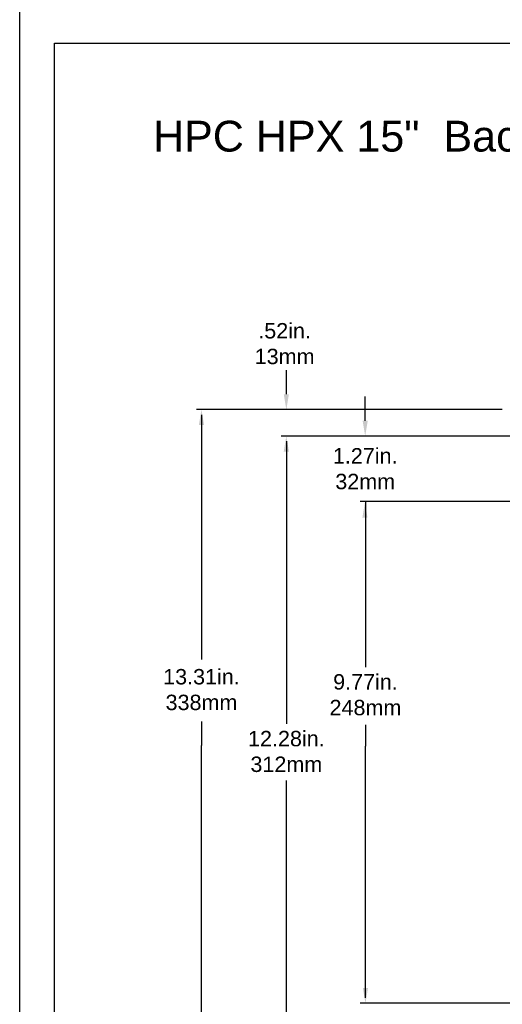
# Model space of a CAD drawing. Extents: x 4 to 74.2, y -80.9 to 9.5.
# Tile 2 of 50: x 4 to 13.4, y -70.9 to -51.7. Entities that reach past the tile are written whole.
import ezdxf

# ---------------------------------------------------------------- set-up
doc = ezdxf.new("R2010")
doc.units = 0
doc.header["$LTSCALE"] = 1.87
doc.header["$MEASUREMENT"] = 0
doc.layers.get('0').update_dxf_attribs({"linetype": 'CONTINUOUS'})
doc.layers.add('dim', color=5, linetype='CONTINUOUS')
doc.layers.add('prod', color=6, linetype='CONTINUOUS')
doc.styles.add('Arial', font='ARIAL.TTF', dxfattribs={"height": 0.3})

msp = doc.modelspace()

# ---------------------------------------------------------------- linework, layer by layer
at = {"linetype": 'Continuous'}
for p, q in [((4.724, -80.212), (4.724, -52.173)), ((4.724, -52.173), (38.724, -52.173))]:
    msp.add_line(p, q, dxfattribs=at)
at = {"layer": 'dim'}
for p, q in [((9.237, -59.007), (9.237, -58.536)), ((10.772, -59.522), (10.772, -59.051)), ((13.392, -59.307), (7.485, -59.307)), ((7.585, -59.407), (7.585, -64.171)), ((13.438, -59.307), (9.137, -59.307)), ((13.945, -59.822), (9.137, -59.822)), ((13.916, -59.822), (9.137, -59.822)), ((9.237, -59.922), (9.237, -65.42)), ((13.928, -59.822), (10.699, -59.822)), ((15.424, -61.094), (10.677, -61.094)), ((10.777, -61.107), (10.777, -64.317)), ((10.777, -61.194), (10.777, -64.296)), ((7.585, -65.379), (7.585, -65.842)), ((10.777, -65.441), (10.777, -65.857)), ((10.777, -65.441), (10.777, -65.498)), ((7.585, -66.082), (7.585, -65.842)), ((10.777, -66.097), (10.777, -65.857)), ((7.585, -72.517), (7.585, -66.082)), ((10.777, -70.759), (10.777, -66.097)), ((9.237, -72.002), (9.237, -66.524)), ((10.777, -70.587), (10.777, -66.74)), ((15.424, -70.859), (10.677, -70.859))]:
    msp.add_line(p, q, dxfattribs=at)
for points in [[(9.187, -59.007), (9.287, -59.007), (9.237, -59.307)], [(7.535, -59.607), (7.635, -59.607), (7.585, -59.307)], [(10.722, -59.522), (10.822, -59.522), (10.772, -59.822)], [(9.187, -60.122), (9.287, -60.122), (9.237, -59.822)], [(10.717, -61.411), (10.817, -61.411), (10.767, -61.111)], [(10.727, -70.563), (10.827, -70.563), (10.777, -70.863)]]:
    msp.add_solid(points, dxfattribs=at)
at = {"layer": 'prod', "flags": 128}
msp.add_lwpolyline([(4.047, 9.547), (74.248, 9.547), (74.248, -80.919), (4.047, -80.919)], close=True, dxfattribs=at)

# ---------------------------------------------------------------- texts
at = {"layer": 'dim', "insert": (6.641, -53.684), "char_height": 0.6, "width": 14.5408, "attachment_point": 1}
msp.add_mtext('{\\fArial|b0|i0|c0|p34;HPC HPX 15"  Back View Full Length}', dxfattribs=at)
at = {"layer": 'dim', "char_height": 0.3, "attachment_point": 5}
for s, insert in [('{\\fArial|b0|i0|c0|p34;.52in.\\P13mm}', (9.203, -58.024)), ('{\\fArial|b0|i0|c0|p34;13.31in.\\P338mm}', (7.585, -64.758)), ('{\\fArial|b0|i0|c0|p34;12.28in.\\P312mm}', (9.237, -65.962))]:
    msp.add_mtext(s, dxfattribs=dict(at, insert=insert))
at = {"layer": 'dim', "char_height": 0.3, "attachment_point": 5, "style": 'Arial'}
for s, insert in [('1.27in.\\P32mm', (10.772, -60.458)), ('9.77in.\\P248mm', (10.777, -64.858))]:
    msp.add_mtext(s, dxfattribs=dict(at, insert=insert))

doc.saveas('drawing.dxf')
